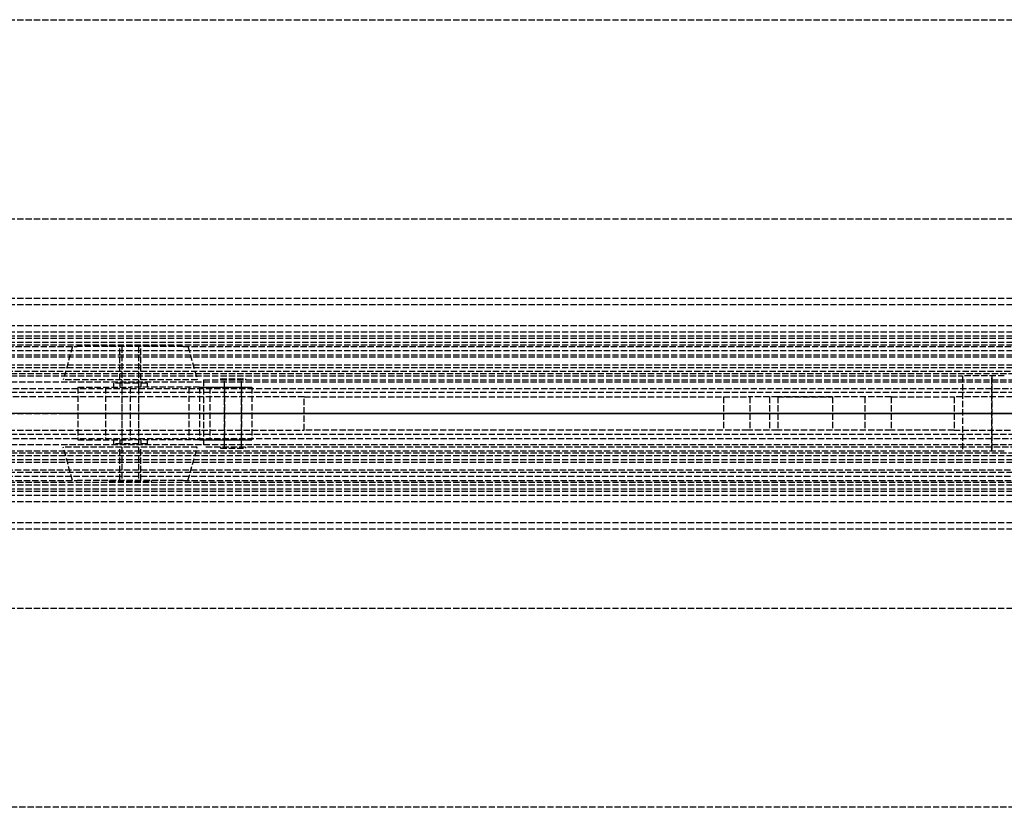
# Model space of a CAD drawing. Header units: millimetres. Extents: x 0 to 2050, y -94 to 94.
# Tile 14 of 16: x 395 to 630, y -94 to 94. Entities that reach past the tile are written whole.
import ezdxf

# ---------------------------------------------------------------- set-up
doc = ezdxf.new("R2010")
doc.units = ezdxf.units.MM
doc.header["$LTSCALE"] = 10
doc.linetypes.add('ALLCAD_Strich', pattern=[0.2, 0.15, -0.05])
doc.layers.add('BESCH_KONT_sich_schn_ansi_2d', color=40, linetype='Continuous')
doc.layers.add('BESCH_KONT_sich_schn_grun_2d', color=10, linetype='Continuous')

msp = doc.modelspace()

# ---------------------------------------------------------------- linework, layer by layer
at = {"layer": 'BESCH_KONT_sich_schn_ansi_2d', "linetype": 'ALLCAD_Strich'}
for p, q in [((0, 0, 2360), (2050, 0, 2360)), ((2050, 0, 2410), (0, 0, 2410)), ((0, 0, 2298.5), (965, 0, 2298.5)), ((2050, 0, 2353.5), (0, 0, 2353.5)), ((2050, 0, 2354), (0, 0, 2354)), ((0, 0, 2351), (2050, 0, 2351)), ((0, 0, 2351.5), (2050, 0, 2351.5)), ((0, 0, 2345), (2050, 0, 2345)), ((0, 0, 2299.5), (2020, 0, 2299.5)), ((0, 0, 2333), (2020, 0, 2333)), ((0, 0, 2336), (2020, 0, 2336)), ((0, 0, 2339.5), (2020, 0, 2339.5)), ((0, 0, 2343.5), (2020, 0, 2343.5)), ((0, 0, 2342.5), (2020, 0, 2342.5)), ((0, 0, 2344), (2020, 0, 2344)), ((0, 0, 2301), (2020, 0, 2301)), ((0, 0, 2302.5), (2020, 0, 2302.5)), ((2020, 0, 2341.5), (0, 0, 2341.5)), ((2020, 0, 2340.5), (0, 0, 2340.5)), ((0, 0, 2347), (2020, 0, 2347)), ((0, 0, 2335), (2020, 0, 2335)), ((0, 0, 2336.45), (2020, 0, 2336.45)), ((0, 0, 2334.5), (2020, 0, 2334.5)), ((965, 0, 2296), (2, 0, 2296)), ((965, 0, 2254), (2, 0, 2254)), ((963, 0, 9), (2, 0, 9)), ((1005, 0, 2289), (2, 0, 2289)), ((1005, 0, 2256), (2, 0, 2256)), ((1005, 0, 2255), (2, 0, 2255)), ((1005, 0, 2257), (2, 0, 2257)), ((1005, 0, 2290), (2, 0, 2290)), ((1005, 0, 2295), (2, 0, 2295)), ((2, 0, 2258), (1005, 0, 2258)), ((2, 0, 2288), (1005, 0, 2288)), ((2, 0, 2274), (1005, 0, 2274)), ((2020, 0, 2302.86), (80, 0, 2302.86)), ((2020, 0, 2300.94), (80, 0, 2300.94)), ((80, 0, 2304), (2020, 0, 2304)), ((415.12, 0, 2318.49), (435, 0, 2313.52)), ((437.5, 0, 2342.02), (421, 0, 2342.02)), ((435, 0, 2313.52), (440, 0, 2313.52)), ((438.5, 0, 2313.52), (440, 0, 2313.52)), ((438.5, 0, 2311.02), (836.5, 0, 2311.02)), ((438.5, 0, 2343.52), (438.5, 0, 2311.02)), ((836.5, 0, 2343.52), (438.5, 0, 2343.52)), ((440, 0, 2313.52), (450, 0, 2318.52)), ((440, 0, 2313.52), (450, 0, 2318.52)), ((450, 0, 2318.52), (450, 0, 2329.52)), ((450, 0, 2318.52), (450, 0, 2329.52)), ((462.5, 0, 2324.02), (617.5, 0, 2324.02)), ((462.5, 0, 2324.02), (462.5, 0, 2324.03)), ((462.5, 0, 2324.02), (462.5, 0, 2324.03)), ((462.51, 0, 2324.03), (462.5, 0, 2324.03)), ((462.5, 0, 2324.02), (462.5, 0, 2324.03)), ((462.5, 0, 2324.03), (462.5, 0, 2324.03)), ((462.5, 0, 2324.03), (462.5, 0, 2324.03)), ((462.5, 0, 2324.02), (462.5, 0, 2324.03)), ((462.5, 0, 2324.02), (462.5, 0, 2324.03)), ((462.5, 0, 2324.02), (462.5, 0, 2324.03)), ((462.5, 0, 2343.52), (462.5, 0, 2324.02)), ((462.51, 0, 2324.02), (462.51, 0, 2324.03)), ((462.51, 0, 2324.03), (462.51, 0, 2324.03)), ((462.51, 0, 2324.03), (462.51, 0, 2324.03)), ((462.51, 0, 2324.03), (462.51, 0, 2324.03)), ((462.51, 0, 2324.02), (462.51, 0, 2324.03)), ((462.51, 0, 2324.02), (462.51, 0, 2324.03)), ((462.51, 0, 2324.02), (462.51, 0, 2324.03)), ((462.51, 0, 2324.02), (462.51, 0, 2324.03)), ((462.51, 0, 2324.02), (462.51, 0, 2324.03)), ((462.51, 0, 2324.02), (462.51, 0, 2324.03)), ((462.51, 0, 2324.02), (462.51, 0, 2324.03)), ((462.51, 0, 2324.03), (462.52, 0, 2324.03)), ((462.51, 0, 2324.02), (462.51, 0, 2324.03)), ((462.52, 0, 2324.02), (462.52, 0, 2324.03)), ((462.52, 0, 2324.02), (462.52, 0, 2324.03)), ((462.52, 0, 2324.02), (462.52, 0, 2324.03)), ((462.52, 0, 2324.03), (462.52, 0, 2324.03)), ((462.52, 0, 2324.02), (462.52, 0, 2324.03)), ((462.52, 0, 2324.03), (462.52, 0, 2324.03)), ((462.52, 0, 2324.02), (462.52, 0, 2324.03)), ((462.52, 0, 2324.02), (462.52, 0, 2324.03)), ((462.52, 0, 2324.02), (462.52, 0, 2324.03)), ((562.5, 0, 2332.02), (568.79, 0, 2324.02)), ((562.5, 0, 2336.02), (562.5, 0, 2332.02)), ((573.5, 0, 2350.02), (562.5, 0, 2336.02)), ((568.79, 0, 2324.02), (596.21, 0, 2324.02)), ((575.5, 0, 2350.02), (573.5, 0, 2350.02)), ((575.5, 0, 2343.52), (575.5, 0, 2350.02)), ((588.5, 0, 2350.02), (588.5, 0, 2343.52)), ((602.5, 0, 2350.02), (588.5, 0, 2350.02)), ((596.21, 0, 2324.02), (602.5, 0, 2332.02)), ((602.5, 0, 2332.02), (602.5, 0, 2350.02)), ((617.5, 0, 2324.02), (617.5, 0, 2343.52)), ((619.5, 0, 2357), (619.5, 0, 2354)), ((629.5, 0, 2357), (619.5, 0, 2357)), ((626.5, 0, 2351), (626.5, 0, 2354)), ((626.5, 0, 2354), (626.5, 0, 2347)), ((629.5, 0, 2347), (629.5, 0, 2351)), ((629.5, 0, 2351), (629.5, 0, 2357))]:
    msp.add_line(p, q, dxfattribs=at)
at = {"layer": 'BESCH_KONT_sich_schn_ansi_2d', "linetype": 'ALLCAD_Strich', "extrusion": (0, 1, 0)}
for centre, radius in [((-421, 2329.52), 16), ((-421, 2329.52), 13.77), ((-421, 2329.52), 4), ((-421, 2329.52), 2.5), ((-421, 2329.52), 2), ((-445.5, 2327.02), 2)]:
    msp.add_circle(centre, radius, dxfattribs=at)
at = {"layer": 'BESCH_KONT_sich_schn_ansi_2d', "linetype": 'ALLCAD_Strich', "extrusion": (0, -1, 0)}
for centre, radius in [((421, 2329.52), 5), ((445.5, 2327.02), 3), ((445.5, 2327.02), 2)]:
    msp.add_circle(centre, radius, dxfattribs=at)
for centre, start, end in [((421, 2329.52), 90, 241.9275), ((437.5, 2329.52), 0, 90), ((437.5, 2329.52), 0, 85.4114)]:
    msp.add_arc(centre, 12.5, start, end, dxfattribs=at)
at = {"layer": 'BESCH_KONT_sich_schn_grun_2d', "linetype": 'ALLCAD_Strich'}
for p, q in [((0, 94), (2050, 94)), ((0, 46.5), (2050, 46.5)), ((0, 27.5), (2050, 27.5)), ((0, 27.5), (2050, 27.5)), ((0, 26), (2050, 26)), ((0, 21), (2020, 21)), ((0, 19.5), (2050, 19.5)), ((0, 18.5), (2020, 18.5)), ((0, 18), (2020, 18)), ((0, 17), (2050, 17)), ((2, 15), (1005, 15)), ((80, 16.37), (2020, 16.37)), ((165.63, 16), (408.37, 16)), ((407.23, 16), (405, 8)), ((433.63, 16), (408.37, 16)), ((416, 16.25), (426, 16.25)), ((416, 16.25), (416, 16)), ((418.5, 8), (418.5, 16)), ((419, 16), (419, -16)), ((423, 16), (423, -16)), ((423.5, 8), (423.5, 16)), ((426, 16.25), (426, 16)), ((433.63, 16), (841.37, 16)), ((434.77, 16), (437, 8)), ((0, 14), (2020, 14)), ((2, 13.5), (1005, 13.5)), ((0, 11.65), (2020, 11.65)), ((0, 11), (2020, 11)), ((1005, 10), (2, 10)), ((2020, 9.5), (80, 9.5)), ((2020, 7.5), (0, 7.5)), ((144.5, 9), (619.5, 9)), ((437, 8), (405, 8)), ((425, 7.25), (417, 7.25)), ((417, 7.25), (417, 6.25)), ((418.5, 7.25), (418.5, 6.25)), ((423.5, 7.25), (423.5, 6.25)), ((425, 7.25), (425, 6.25)), ((438.5, 8), (438.5, -8)), ((438.5, 8), (836.5, 8)), ((442.5, 8.25), (448.5, 8.25)), ((442.5, 8.25), (442.5, 8)), ((443.5, -8), (443.5, 8)), ((443.5, 6.25), (443.5, 8)), ((447.5, -8), (447.5, 8)), ((447.5, 6.25), (447.5, 8)), ((448.5, 8.25), (448.5, 8)), ((619.5, 9), (619.5, -9)), ((629.5, 9), (619.5, 9)), ((626.5, -9), (626.5, 9)), ((626.5, 9), (626.5, -9)), ((2020, 5), (0, 5)), ((31, 6), (1989, 6)), ((408.5, 6.25), (421, 6.25)), ((408.5, 6.25), (408.5, -6.25)), ((415.12, 6.25), (415.12, -6.25)), ((419, 6.25), (419, -6.25)), ((421, 6.25), (421, -6.25)), ((437.5, 6.25), (421, 6.25)), ((423, 6.25), (423, -6.25)), ((435, 6.25), (435, -6.25)), ((437.5, 6.25), (437.5, -6.25)), ((437.5, 6.25), (450, 6.25)), ((438.5, 6.25), (450, 6.25)), ((440, 6.25), (440, -6.25)), ((440, 6.25), (440, -6.25)), ((443.5, 6.25), (443.5, -6.25)), ((447.5, 6.25), (447.5, -6.25)), ((450, 6.25), (450, -6.25)), ((450, 6.25), (450, -6.25)), ((462.5, 4), (2, 4)), ((462.5, 4), (462.5, 3.99)), ((462.5, 4), (462.5, 3.99)), ((462.5, 4), (462.5, 4)), ((462.5, 4), (568.39, 4)), ((462.5, -4), (462.5, 4)), ((462.5, 3.99), (462.5, 3.99)), ((462.5, 3.99), (462.5, 3.99)), ((462.51, 4), (462.51, 4)), ((462.51, 4), (462.51, 3.99)), ((462.51, 4), (462.51, 4)), ((462.51, 4), (462.51, 4)), ((462.51, 4), (462.51, 4)), ((462.51, 4), (462.51, 4)), ((462.51, 4), (462.51, 4)), ((462.51, 3.99), (462.51, 4)), ((462.51, 3.99), (462.51, 4)), ((462.51, 3.99), (462.51, 3.99)), ((462.51, 3.99), (462.51, 3.99)), ((462.51, 3.99), (462.51, 3.99)), ((462.52, 4), (462.52, 3.99)), ((462.52, 3.99), (462.52, 4)), ((462.52, 4), (462.52, 3.99)), ((462.52, 4), (462.52, 4)), ((462.52, 3.99), (462.52, 3.99)), ((462.52, 3.99), (462.52, 3.99)), ((562.5, 4), (562.5, -4)), ((573.5, 4), (568.39, 4)), ((568.79, 4), (568.79, -4)), ((573.5, 4), (573.5, -4)), ((575.5, 4), (573.5, 4)), ((575.5, 4), (575.5, -4)), ((588.5, 4), (575.5, 4)), ((575.5, 4), (588.5, 4)), ((588.5, 4), (588.5, -4)), ((602.5, 4), (588.5, 4)), ((596.21, 4), (596.21, -4)), ((602.5, 4), (602.5, -4)), ((602.5, 4), (617.5, 4)), ((657.5, 4), (617.5, 4)), ((617.5, 4), (617.5, -4)), ((2, -4), (462.5, -4)), ((568.39, -4), (462.5, -4)), ((573.5, -4), (568.39, -4)), ((575.5, -4), (573.5, -4)), ((588.5, -4), (575.5, -4)), ((588.5, -4), (575.5, -4)), ((602.5, -4), (588.5, -4)), ((617.5, -4), (602.5, -4)), ((617.5, -4), (657.5, -4)), ((2020, -5), (0, -5)), ((31, -6), (1989, -6)), ((408.5, -6.25), (421, -6.25)), ((417, -6.25), (417, -7.25)), ((418.5, -6.25), (418.5, -7.25)), ((437.5, -6.25), (421, -6.25)), ((423.5, -6.25), (423.5, -7.25)), ((425, -6.25), (425, -7.25)), ((437.5, -6.25), (450, -6.25)), ((438.5, -6.25), (450, -6.25)), ((443.5, -8), (443.5, -6.25)), ((447.5, -8), (447.5, -6.25)), ((2020, -7.5), (0, -7.5)), ((619.5, -9), (144.5, -9)), ((437, -8), (405, -8)), ((407.23, -16), (405, -8)), ((425, -7.25), (417, -7.25)), ((418.5, -16), (418.5, -8)), ((423.5, -16), (423.5, -8)), ((434.77, -16), (437, -8)), ((836.5, -8), (438.5, -8)), ((442.5, -8), (442.5, -8.25)), ((442.5, -8.25), (448.5, -8.25)), ((448.5, -8), (448.5, -8.25)), ((629.5, -9), (619.5, -9)), ((0, -11), (2020, -11)), ((0, -11.65), (2020, -11.65)), ((2, -10), (1005, -10)), ((2020, -9.5), (80, -9.5)), ((0, -14), (2020, -14)), ((1005, -13.5), (2, -13.5)), ((1005, -15), (2, -15)), ((80, -16.38), (2020, -16.38)), ((165.63, -16), (408.37, -16)), ((433.63, -16), (408.37, -16)), ((416, -16), (416, -16.25)), ((416, -16.25), (426, -16.25)), ((426, -16), (426, -16.25)), ((433.63, -16), (841.37, -16)), ((0, -17), (2050, -17)), ((0, -18), (2020, -18)), ((0, -18.5), (2020, -18.5)), ((0, -19.5), (2050, -19.5)), ((0, -21), (2020, -21)), ((0, -26), (2050, -26)), ((0, -27.5), (2050, -27.5)), ((0, -27.5), (2050, -27.5)), ((0, -46.5), (2050, -46.5)), ((2050, -94), (0, -94))]:
    msp.add_line(p, q, dxfattribs=at)
for centre, radius, start, end in [((462.5, 4), 0.00116, 0, 90), ((462.5, 4), 0.00271, 0, 90), ((462.5, 4), 0.00116, 90, 180), ((462.5, 4), 0.00271, 90, 180), ((462.5, 3.99), 0.00116, 270, 360), ((462.5, 3.99), 0.00271, 270, 360), ((462.5, 3.99), 0.00116, 180, 270), ((462.5, 3.99), 0.00271, 180, 270), ((462.51, 4), 0.00093, 360, 90), ((462.51, 4), 0.00093, 270, 0), ((462.51, 4), 0.00217, 270, 0), ((462.51, 4), 0.00217, 360, 90), ((462.52, 4), 0.00271, 90, 180), ((462.52, 3.99), 0.00271, 180, 270), ((462.52, 4), 0.00116, 0, 90), ((462.52, 4), 0.00271, 0, 90), ((462.52, 4), 0.00116, 90, 180), ((462.52, 3.99), 0.00116, 270, 360), ((462.52, 3.99), 0.00271, 270, 360), ((462.52, 3.99), 0.00116, 180, 270)]:
    msp.add_arc(centre, radius, start, end, dxfattribs=at)

doc.saveas('drawing.dxf')
